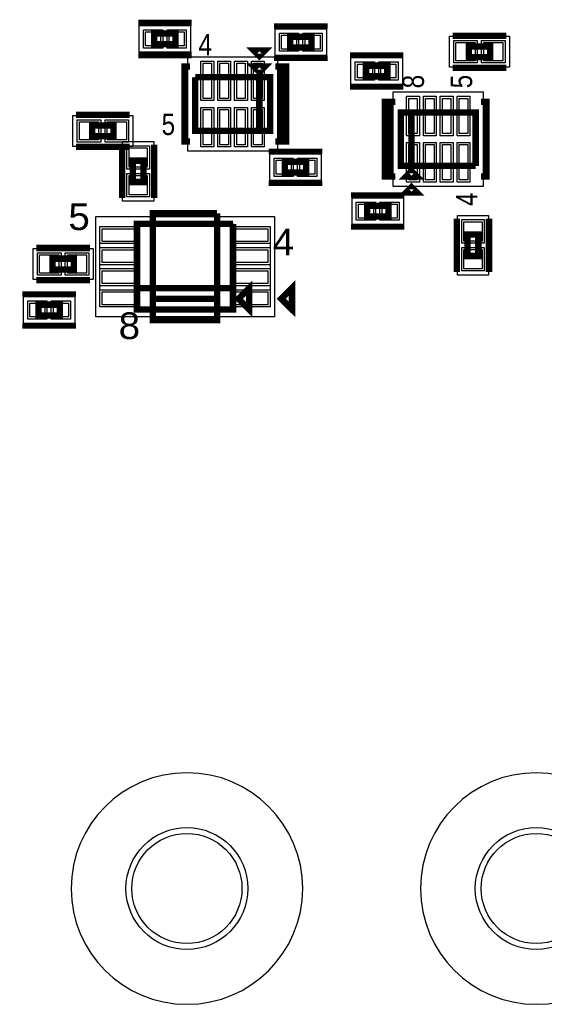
# Model space of a CAD drawing. Extents: x -10 to 137, y -26 to 192.
# Tile 41 of 78: x 87 to 99, y 38 to 61. Entities that reach past the tile are written whole.
import ezdxf

# ---------------------------------------------------------------- set-up
doc = ezdxf.new("R2010")
doc.units = 0
for name, color, linetype in [('PG_ASSEMBLY_TOP', 120, 'CONTINUOUS'), ('PG_DFA_BOUND_TOP', 95, 'CONTINUOUS'), ('PG_PLACE_BOUND_TOP', 23, 'CONTINUOUS'), ('PG_SILKSCREEN_TOP', 7, 'CONTINUOUS'), ('PG_SOLDERMASK_TOP', 110, 'CONTINUOUS'), ('PIN_PASTEMASK_TOP', 212, 'CONTINUOUS'), ('PIN_SOLDERMASK_TOP', 110, 'CONTINUOUS'), ('PIN_TOP', 140, 'CONTINUOUS'), ('RKO_ALL', 40, 'CONTINUOUS')]:
    doc.layers.add(name, color=color, linetype=linetype)

msp = doc.modelspace()

# ---------------------------------------------------------------- linework, layer by layer
at = {"layer": 'PG_ASSEMBLY_TOP', "const_width": 0.1524}
for points in [[(90.601292, 60.6552), (90.093292, 60.6552), (90.093292, 60.4012), (90.601292, 60.4012), (90.601292, 60.6552)], [(93.828108, 60.579), (93.320108, 60.579), (93.320108, 60.325), (93.828108, 60.325), (93.828108, 60.579)], [(98.071074, 60.350786), (97.563074, 60.350786), (97.563074, 60.096786), (98.071074, 60.096786), (98.071074, 60.350786)], [(92.71762, 59.872118), (92.46362, 59.872118), (92.59062, 59.745118), (92.71762, 59.872118)], [(95.122401, 59.6392), (95.630401, 59.6392), (95.630401, 59.8932), (95.122401, 59.8932), (95.122401, 59.6392)], [(92.59062, 58.348118), (92.59062, 59.618118), (91.06662, 59.618118)], [(91.06662, 59.618118), (91.06662, 58.348118), (92.84462, 58.348118), (92.84462, 59.618118), (92.59062, 59.618118), (92.59062, 58.348118)], [(97.726886, 57.512847), (97.726886, 58.782847), (95.948886, 58.782847), (95.948886, 57.512847), (96.202886, 57.512847), (96.202886, 58.782847)], [(96.202886, 58.782847), (96.202886, 57.512847), (97.726886, 57.512847)], [(89.128399, 58.4708), (88.620399, 58.4708), (88.620399, 58.2168), (89.128399, 58.2168), (89.128399, 58.4708)], [(89.585414, 57.637449), (89.585414, 57.129449), (89.839414, 57.129449), (89.839414, 57.637449), (89.585414, 57.637449)], [(93.701108, 57.6072), (93.193108, 57.6072), (93.193108, 57.3532), (93.701108, 57.3532), (93.701108, 57.6072)], [(96.075886, 57.258847), (96.329886, 57.258847), (96.202886, 57.385847), (96.075886, 57.258847)], [(95.147801, 56.3118), (95.655801, 56.3118), (95.655801, 56.5658), (95.147801, 56.5658), (95.147801, 56.3118)], [(89.682203, 54.610508), (91.968203, 54.610508), (91.968203, 56.134508)], [(91.968203, 56.134508), (89.682203, 56.134508), (89.682203, 54.102508), (91.968203, 54.102508), (91.968203, 54.610508), (89.682203, 54.610508)], [(97.536, 55.880201), (97.536, 55.372201), (97.79, 55.372201), (97.79, 55.880201), (97.536, 55.880201)], [(87.676474, 55.053992), (88.184474, 55.053992), (88.184474, 55.307992), (87.676474, 55.307992), (87.676474, 55.053992)], [(92.095203, 54.356508), (92.349203, 54.102508), (92.349203, 54.610508), (92.095203, 54.356508)], [(87.343356, 53.961792), (87.851356, 53.961792), (87.851356, 54.215792), (87.343356, 54.215792), (87.343356, 53.961792)]]:
    msp.add_lwpolyline(points, dxfattribs=at)
at = {"layer": 'PG_DFA_BOUND_TOP'}
for points in [[(89.737184, 60.2107), (89.737184, 60.8457), (90.9574, 60.8457), (90.9574, 60.2107)], [(94.184307, 60.7695), (94.184307, 60.1345), (92.963909, 60.1345), (92.963909, 60.7695)], [(98.528073, 60.592086), (98.528073, 59.855486), (97.106075, 59.855486), (97.106075, 60.592086)], [(90.88882, 60.104528), (93.02242, 60.104528), (93.02242, 57.861708), (90.88882, 57.861708)], [(94.766201, 59.4487), (94.766201, 60.0837), (95.9866, 60.0837), (95.9866, 59.4487)], [(97.904686, 57.026348), (95.771086, 57.026348), (95.771086, 59.269346), (97.904686, 59.269346)], [(89.585399, 58.7121), (89.585399, 57.9755), (88.1634, 57.9755), (88.1634, 58.7121)], [(89.344114, 58.094448), (90.080714, 58.094448), (90.080714, 56.67245), (89.344114, 56.67245)], [(94.057307, 57.7977), (94.057307, 57.1627), (92.836909, 57.1627), (92.836909, 57.7977)], [(94.791601, 56.1213), (94.791601, 56.7563), (96.012, 56.7563), (96.012, 56.1213)], [(92.9467, 56.312308), (92.9467, 53.924708), (88.703706, 53.924708), (88.703706, 56.312308)], [(97.2947, 56.3372), (98.0313, 56.3372), (98.0313, 54.915201), (97.2947, 54.915201)], [(87.219475, 54.812692), (87.219475, 55.549292), (88.641474, 55.549292), (88.641474, 54.812692)], [(86.987156, 53.771292), (86.987156, 54.406292), (88.207555, 54.406292), (88.207555, 53.771292)]]:
    msp.add_lwpolyline(points, close=True, dxfattribs=at)
at = {"layer": 'PG_PLACE_BOUND_TOP'}
for points in [[(90.093292, 60.4012), (90.093292, 60.6552), (90.601292, 60.6552), (90.601292, 60.4012)], [(93.828108, 60.579), (93.320108, 60.579), (93.320108, 60.325), (93.828108, 60.325)], [(98.071074, 60.350786), (98.071074, 60.096786), (97.563074, 60.096786), (97.563074, 60.350786)], [(95.122401, 59.6392), (95.630401, 59.6392), (95.630401, 59.8932), (95.122401, 59.8932)], [(91.06662, 59.618118), (92.84462, 59.618118), (92.84462, 58.348118), (91.06662, 58.348118)], [(97.726886, 58.782847), (95.948886, 58.782847), (95.948886, 57.512847), (97.726886, 57.512847)], [(89.128399, 58.4708), (89.128399, 58.2168), (88.620399, 58.2168), (88.620399, 58.4708)], [(89.585414, 57.637449), (89.839414, 57.637449), (89.839414, 57.129449), (89.585414, 57.129449)], [(93.701108, 57.6072), (93.193108, 57.6072), (93.193108, 57.3532), (93.701108, 57.3532)], [(95.147801, 56.3118), (95.655801, 56.3118), (95.655801, 56.5658), (95.147801, 56.5658)], [(91.968203, 56.134508), (91.968203, 54.102508), (89.682203, 54.102508), (89.682203, 56.134508)], [(97.536, 55.880201), (97.79, 55.880201), (97.79, 55.372201), (97.536, 55.372201)], [(87.676474, 55.053992), (87.676474, 55.307992), (88.184474, 55.307992), (88.184474, 55.053992)], [(87.343356, 53.961792), (87.851356, 53.961792), (87.851356, 54.215792), (87.343356, 54.215792)]]:
    msp.add_lwpolyline(points, close=True, dxfattribs=at)
at = {"layer": 'PG_SILKSCREEN_TOP'}
for points, const_width in [([(90.982292, 60.9092), (89.712292, 60.9092)], 0.1524), ([(94.209108, 60.833), (92.939108, 60.833)], 0.127), ([(98.452074, 60.604786), (97.182074, 60.604786)], 0.1524), ([(90.982292, 60.1472), (89.712292, 60.1472)], 0.1524), ([(92.71762, 60.253118), (92.46362, 60.253118), (92.59062, 60.126118), (92.71762, 60.253118)], 0.1524), ([(94.209108, 60.071), (92.939108, 60.071)], 0.127), ([(94.741401, 60.1472), (96.011401, 60.1472)], 0.127), ([(90.93962, 59.872118), (90.81262, 59.872118), (90.81262, 58.094118), (90.93962, 58.094118)], 0.1524), ([(92.97162, 59.872118), (93.09862, 59.872118), (93.09862, 58.094118)], 0.1524), ([(92.97162, 58.094118), (93.22562, 58.094118), (93.22562, 59.872118), (92.97162, 59.872118)], 0.1524), ([(98.452074, 59.842786), (97.182074, 59.842786)], 0.1524), ([(94.741401, 59.3852), (96.011401, 59.3852)], 0.127), ([(95.821886, 59.036847), (95.567886, 59.036847), (95.567886, 57.258847), (95.821886, 57.258847)], 0.1524), ([(95.821886, 57.258847), (95.694886, 57.258847), (95.694886, 59.036847)], 0.1524), ([(97.853886, 57.258847), (97.980886, 57.258847), (97.980886, 59.036847), (97.853886, 59.036847)], 0.1524), ([(89.509399, 58.7248), (88.239399, 58.7248)], 0.1524), ([(89.509399, 57.9628), (88.239399, 57.9628)], 0.1524), ([(89.331414, 58.018449), (89.331414, 56.748449)], 0.1524), ([(90.093414, 58.018449), (90.093414, 56.748449)], 0.1524), ([(94.082108, 57.8612), (92.812108, 57.8612)], 0.127), ([(94.082108, 57.0992), (92.812108, 57.0992)], 0.127), ([(96.075886, 56.877847), (96.329886, 56.877847), (96.202886, 57.004847), (96.075886, 56.877847)], 0.1524), ([(94.766801, 56.8198), (96.036801, 56.8198)], 0.127), ([(90.063203, 54.356508), (91.587203, 54.356508), (91.587203, 56.388508)], 0.1524), ([(91.587203, 56.388508), (90.063203, 56.388508), (90.063203, 53.848508), (91.587203, 53.848508), (91.587203, 54.356508), (90.063203, 54.356508)], 0.1524), ([(97.282, 56.261201), (97.282, 54.991201)], 0.1524), ([(98.044, 56.261201), (98.044, 54.991201)], 0.1524), ([(94.766801, 56.0578), (96.036801, 56.0578)], 0.127), ([(87.295474, 55.561992), (88.565474, 55.561992)], 0.1524), ([(87.295474, 54.799992), (88.565474, 54.799992)], 0.1524), ([(93.111203, 54.356508), (93.365203, 54.102508), (93.365203, 54.610508), (93.111203, 54.356508)], 0.1524), ([(86.962356, 54.469792), (88.232356, 54.469792)], 0.127), ([(86.962356, 53.707792), (88.232356, 53.707792)], 0.127)]:
    msp.add_lwpolyline(points, dxfattribs=dict(at, const_width=const_width))
at = {"layer": 'PG_SOLDERMASK_TOP'}
for points in [[(89.745106, 56.071706), (89.745106, 54.165309), (88.805306, 54.165309), (88.805306, 56.071706)], [(92.8451, 56.071706), (92.8451, 54.165309), (91.9053, 54.165309), (91.9053, 56.071706)]]:
    msp.add_lwpolyline(points, close=True, dxfattribs=at)
at = {"layer": 'PIN_PASTEMASK_TOP'}
for points in [[(90.245184, 60.6933), (90.245184, 60.3631), (89.889584, 60.3631), (89.889584, 60.6933)], [(90.805, 60.6933), (90.805, 60.3631), (90.4494, 60.3631), (90.4494, 60.6933)], [(93.471909, 60.6171), (93.471909, 60.2869), (93.116309, 60.2869), (93.116309, 60.6171)], [(94.031907, 60.6171), (94.031907, 60.2869), (93.676307, 60.2869), (93.676307, 60.6171)], [(97.715675, 60.439686), (97.715675, 60.007886), (97.258475, 60.007886), (97.258475, 60.439686)], [(98.375673, 60.439686), (98.375673, 60.007886), (97.918473, 60.007886), (97.918473, 60.439686)], [(91.254072, 59.952128), (91.457272, 59.952128), (91.457272, 59.113928), (91.254072, 59.113928)], [(91.654122, 59.952128), (91.857322, 59.952128), (91.857322, 59.113928), (91.654122, 59.113928)], [(92.053918, 59.952128), (92.257118, 59.952128), (92.257118, 59.113928), (92.053918, 59.113928)], [(92.453968, 59.952128), (92.657168, 59.952128), (92.657168, 59.113928), (92.453968, 59.113928)], [(94.918601, 59.6011), (94.918601, 59.9313), (95.274201, 59.9313), (95.274201, 59.6011)], [(95.4786, 59.6011), (95.4786, 59.9313), (95.8342, 59.9313), (95.8342, 59.6011)], [(96.339487, 58.278746), (96.136287, 58.278746), (96.136287, 59.116946), (96.339487, 59.116946)], [(96.739486, 58.278746), (96.536286, 58.278746), (96.536286, 59.116946), (96.739486, 59.116946)], [(97.139486, 58.278746), (96.936286, 58.278746), (96.936286, 59.116946), (97.139486, 59.116946)], [(97.539485, 58.278746), (97.336285, 58.278746), (97.336285, 59.116946), (97.539485, 59.116946)], [(91.254072, 58.852308), (91.457272, 58.852308), (91.457272, 58.014108), (91.254072, 58.014108)], [(91.654122, 58.852308), (91.857322, 58.852308), (91.857322, 58.014108), (91.654122, 58.014108)], [(92.053918, 58.852308), (92.257118, 58.852308), (92.257118, 58.014108), (92.053918, 58.014108)], [(92.453968, 58.852308), (92.657168, 58.852308), (92.657168, 58.014108), (92.453968, 58.014108)], [(88.773, 58.5597), (88.773, 58.1279), (88.3158, 58.1279), (88.3158, 58.5597)], [(89.432999, 58.5597), (89.432999, 58.1279), (88.975799, 58.1279), (88.975799, 58.5597)], [(96.339487, 57.178748), (96.136287, 57.178748), (96.136287, 58.016948), (96.339487, 58.016948)], [(96.739486, 57.178748), (96.536286, 57.178748), (96.536286, 58.016948), (96.739486, 58.016948)], [(97.139486, 57.178748), (96.936286, 57.178748), (96.936286, 58.016948), (97.139486, 58.016948)], [(97.539485, 57.178748), (97.336285, 57.178748), (97.336285, 58.016948), (97.539485, 58.016948)], [(89.496514, 57.942048), (89.928314, 57.942048), (89.928314, 57.484848), (89.496514, 57.484848)], [(93.344909, 57.6453), (93.344909, 57.3151), (92.989309, 57.3151), (92.989309, 57.6453)], [(93.904907, 57.6453), (93.904907, 57.3151), (93.549307, 57.3151), (93.549307, 57.6453)], [(89.496514, 57.28205), (89.928314, 57.28205), (89.928314, 56.82485), (89.496514, 56.82485)], [(94.944001, 56.2737), (94.944001, 56.6039), (95.299601, 56.6039), (95.299601, 56.2737)], [(95.504, 56.2737), (95.504, 56.6039), (95.8596, 56.6039), (95.8596, 56.2737)], [(97.4471, 56.1848), (97.8789, 56.1848), (97.8789, 55.7276), (97.4471, 55.7276)], [(89.694306, 56.020907), (89.694306, 55.716107), (88.856106, 55.716107), (88.856106, 56.020907)], [(92.7943, 56.020907), (92.7943, 55.716107), (91.9561, 55.716107), (91.9561, 56.020907)], [(89.694306, 55.520908), (89.694306, 55.216108), (88.856106, 55.216108), (88.856106, 55.520908)], [(92.7943, 55.520908), (92.7943, 55.216108), (91.9561, 55.216108), (91.9561, 55.520908)], [(97.4471, 55.524801), (97.8789, 55.524801), (97.8789, 55.067601), (97.4471, 55.067601)], [(87.371875, 54.965092), (87.371875, 55.396892), (87.829075, 55.396892), (87.829075, 54.965092)], [(88.031874, 54.965092), (88.031874, 55.396892), (88.489074, 55.396892), (88.489074, 54.965092)], [(89.694306, 55.020908), (89.694306, 54.716108), (88.856106, 54.716108), (88.856106, 55.020908)], [(92.7943, 55.020908), (92.7943, 54.716108), (91.9561, 54.716108), (91.9561, 55.020908)], [(89.694306, 54.520909), (89.694306, 54.216109), (88.856106, 54.216109), (88.856106, 54.520909)], [(92.7943, 54.520909), (92.7943, 54.216109), (91.9561, 54.216109), (91.9561, 54.520909)], [(87.139556, 53.923692), (87.139556, 54.253892), (87.495156, 54.253892), (87.495156, 53.923692)], [(87.699555, 53.923692), (87.699555, 54.253892), (88.055155, 54.253892), (88.055155, 53.923692)]]:
    msp.add_lwpolyline(points, close=True, dxfattribs=at)
at = {"layer": 'PIN_SOLDERMASK_TOP'}
for points in [[(90.295984, 60.7441), (90.295984, 60.3123), (89.838784, 60.3123), (89.838784, 60.7441)], [(90.8558, 60.7441), (90.8558, 60.3123), (90.3986, 60.3123), (90.3986, 60.7441)], [(93.522709, 60.6679), (93.522709, 60.2361), (93.065509, 60.2361), (93.065509, 60.6679)], [(94.082707, 60.6679), (94.082707, 60.2361), (93.625507, 60.2361), (93.625507, 60.6679)], [(97.766475, 60.490486), (97.766475, 59.957086), (97.207675, 59.957086), (97.207675, 60.490486)], [(98.426473, 60.490486), (98.426473, 59.957086), (97.867673, 59.957086), (97.867673, 60.490486)], [(91.203272, 60.002928), (91.508072, 60.002928), (91.508072, 59.063128), (91.203272, 59.063128)], [(91.603322, 60.002928), (91.908122, 60.002928), (91.908122, 59.063128), (91.603322, 59.063128)], [(92.003118, 60.002928), (92.307918, 60.002928), (92.307918, 59.063128), (92.003118, 59.063128)], [(92.403168, 60.002928), (92.707968, 60.002928), (92.707968, 59.063128), (92.403168, 59.063128)], [(94.867801, 59.5503), (94.867801, 59.9821), (95.325001, 59.9821), (95.325001, 59.5503)], [(95.4278, 59.5503), (95.4278, 59.9821), (95.885, 59.9821), (95.885, 59.5503)], [(96.390287, 58.227946), (96.085487, 58.227946), (96.085487, 59.167746), (96.390287, 59.167746)], [(96.790286, 58.227946), (96.485486, 58.227946), (96.485486, 59.167746), (96.790286, 59.167746)], [(97.190286, 58.227946), (96.885486, 58.227946), (96.885486, 59.167746), (97.190286, 59.167746)], [(97.590285, 58.227946), (97.285485, 58.227946), (97.285485, 59.167746), (97.590285, 59.167746)], [(91.203272, 58.903108), (91.508072, 58.903108), (91.508072, 57.963308), (91.203272, 57.963308)], [(91.603322, 58.903108), (91.908122, 58.903108), (91.908122, 57.963308), (91.603322, 57.963308)], [(92.003118, 58.903108), (92.307918, 58.903108), (92.307918, 57.963308), (92.003118, 57.963308)], [(92.403168, 58.903108), (92.707968, 58.903108), (92.707968, 57.963308), (92.403168, 57.963308)], [(88.8238, 58.6105), (88.8238, 58.0771), (88.265, 58.0771), (88.265, 58.6105)], [(89.483799, 58.6105), (89.483799, 58.0771), (88.924999, 58.0771), (88.924999, 58.6105)], [(96.390287, 57.127948), (96.085487, 57.127948), (96.085487, 58.067748), (96.390287, 58.067748)], [(96.790286, 57.127948), (96.485486, 57.127948), (96.485486, 58.067748), (96.790286, 58.067748)], [(97.190286, 57.127948), (96.885486, 57.127948), (96.885486, 58.067748), (97.190286, 58.067748)], [(97.590285, 57.127948), (97.285485, 57.127948), (97.285485, 58.067748), (97.590285, 58.067748)], [(89.445714, 57.992848), (89.979114, 57.992848), (89.979114, 57.434048), (89.445714, 57.434048)], [(93.395709, 57.6961), (93.395709, 57.2643), (92.938509, 57.2643), (92.938509, 57.6961)], [(93.955707, 57.6961), (93.955707, 57.2643), (93.498507, 57.2643), (93.498507, 57.6961)], [(89.445714, 57.33285), (89.979114, 57.33285), (89.979114, 56.77405), (89.445714, 56.77405)], [(94.893201, 56.2229), (94.893201, 56.6547), (95.350401, 56.6547), (95.350401, 56.2229)], [(95.4532, 56.2229), (95.4532, 56.6547), (95.9104, 56.6547), (95.9104, 56.2229)], [(97.3963, 56.2356), (97.9297, 56.2356), (97.9297, 55.6768), (97.3963, 55.6768)], [(89.745106, 56.071706), (89.745106, 55.665307), (88.805306, 55.665307), (88.805306, 56.071706)], [(92.8451, 56.071706), (92.8451, 55.665307), (91.9053, 55.665307), (91.9053, 56.071706)], [(87.321075, 54.914292), (87.321075, 55.447692), (87.879875, 55.447692), (87.879875, 54.914292)], [(87.981074, 54.914292), (87.981074, 55.447692), (88.539874, 55.447692), (88.539874, 54.914292)], [(89.745106, 55.571708), (89.745106, 55.165308), (88.805306, 55.165308), (88.805306, 55.571708)], [(92.8451, 55.571708), (92.8451, 55.165308), (91.9053, 55.165308), (91.9053, 55.571708)], [(97.3963, 55.575601), (97.9297, 55.575601), (97.9297, 55.016801), (97.3963, 55.016801)], [(89.745106, 55.071708), (89.745106, 54.665308), (88.805306, 54.665308), (88.805306, 55.071708)], [(92.8451, 55.071708), (92.8451, 54.665308), (91.9053, 54.665308), (91.9053, 55.071708)], [(89.745106, 54.571709), (89.745106, 54.165309), (88.805306, 54.165309), (88.805306, 54.571709)], [(92.8451, 54.571709), (92.8451, 54.165309), (91.9053, 54.165309), (91.9053, 54.571709)], [(87.088756, 53.872892), (87.088756, 54.304692), (87.545956, 54.304692), (87.545956, 53.872892)], [(87.648755, 53.872892), (87.648755, 54.304692), (88.105955, 54.304692), (88.105955, 53.872892)]]:
    msp.add_lwpolyline(points, close=True, dxfattribs=at)
for centre in [(90.86977, 40.347138), (99.16668, 40.347138)]:
    msp.add_circle(centre, 1.4478, dxfattribs=at)
at = {"layer": 'PIN_TOP'}
for points in [[(90.245184, 60.6933), (90.245184, 60.3631), (89.889584, 60.3631), (89.889584, 60.6933)], [(90.805, 60.6933), (90.805, 60.3631), (90.4494, 60.3631), (90.4494, 60.6933)], [(93.471909, 60.6171), (93.471909, 60.2869), (93.116309, 60.2869), (93.116309, 60.6171)], [(94.031907, 60.6171), (94.031907, 60.2869), (93.676307, 60.2869), (93.676307, 60.6171)], [(97.715675, 60.439686), (97.715675, 60.007886), (97.258475, 60.007886), (97.258475, 60.439686)], [(98.375673, 60.439686), (98.375673, 60.007886), (97.918473, 60.007886), (97.918473, 60.439686)], [(91.254072, 59.952128), (91.457272, 59.952128), (91.457272, 59.113928), (91.254072, 59.113928)], [(91.654122, 59.952128), (91.857322, 59.952128), (91.857322, 59.113928), (91.654122, 59.113928)], [(92.053918, 59.952128), (92.257118, 59.952128), (92.257118, 59.113928), (92.053918, 59.113928)], [(92.453968, 59.952128), (92.657168, 59.952128), (92.657168, 59.113928), (92.453968, 59.113928)], [(94.918601, 59.6011), (94.918601, 59.9313), (95.274201, 59.9313), (95.274201, 59.6011)], [(95.4786, 59.6011), (95.4786, 59.9313), (95.8342, 59.9313), (95.8342, 59.6011)], [(96.339487, 58.278746), (96.136287, 58.278746), (96.136287, 59.116946), (96.339487, 59.116946)], [(96.739486, 58.278746), (96.536286, 58.278746), (96.536286, 59.116946), (96.739486, 59.116946)], [(97.139486, 58.278746), (96.936286, 58.278746), (96.936286, 59.116946), (97.139486, 59.116946)], [(97.539485, 58.278746), (97.336285, 58.278746), (97.336285, 59.116946), (97.539485, 59.116946)], [(91.254072, 58.852308), (91.457272, 58.852308), (91.457272, 58.014108), (91.254072, 58.014108)], [(91.654122, 58.852308), (91.857322, 58.852308), (91.857322, 58.014108), (91.654122, 58.014108)], [(92.053918, 58.852308), (92.257118, 58.852308), (92.257118, 58.014108), (92.053918, 58.014108)], [(92.453968, 58.852308), (92.657168, 58.852308), (92.657168, 58.014108), (92.453968, 58.014108)], [(88.773, 58.5597), (88.773, 58.1279), (88.3158, 58.1279), (88.3158, 58.5597)], [(89.432999, 58.5597), (89.432999, 58.1279), (88.975799, 58.1279), (88.975799, 58.5597)], [(96.339487, 57.178748), (96.136287, 57.178748), (96.136287, 58.016948), (96.339487, 58.016948)], [(96.739486, 57.178748), (96.536286, 57.178748), (96.536286, 58.016948), (96.739486, 58.016948)], [(97.139486, 57.178748), (96.936286, 57.178748), (96.936286, 58.016948), (97.139486, 58.016948)], [(97.539485, 57.178748), (97.336285, 57.178748), (97.336285, 58.016948), (97.539485, 58.016948)], [(89.496514, 57.942048), (89.928314, 57.942048), (89.928314, 57.484848), (89.496514, 57.484848)], [(93.344909, 57.6453), (93.344909, 57.3151), (92.989309, 57.3151), (92.989309, 57.6453)], [(93.904907, 57.6453), (93.904907, 57.3151), (93.549307, 57.3151), (93.549307, 57.6453)], [(89.496514, 57.28205), (89.928314, 57.28205), (89.928314, 56.82485), (89.496514, 56.82485)], [(94.944001, 56.2737), (94.944001, 56.6039), (95.299601, 56.6039), (95.299601, 56.2737)], [(95.504, 56.2737), (95.504, 56.6039), (95.8596, 56.6039), (95.8596, 56.2737)], [(97.4471, 56.1848), (97.8789, 56.1848), (97.8789, 55.7276), (97.4471, 55.7276)], [(89.694306, 56.020907), (89.694306, 55.716107), (88.856106, 55.716107), (88.856106, 56.020907)], [(92.7943, 56.020907), (92.7943, 55.716107), (91.9561, 55.716107), (91.9561, 56.020907)], [(89.694306, 55.520908), (89.694306, 55.216108), (88.856106, 55.216108), (88.856106, 55.520908)], [(92.7943, 55.520908), (92.7943, 55.216108), (91.9561, 55.216108), (91.9561, 55.520908)], [(97.4471, 55.524801), (97.8789, 55.524801), (97.8789, 55.067601), (97.4471, 55.067601)], [(87.371875, 54.965092), (87.371875, 55.396892), (87.829075, 55.396892), (87.829075, 54.965092)], [(88.031874, 54.965092), (88.031874, 55.396892), (88.489074, 55.396892), (88.489074, 54.965092)], [(89.694306, 55.020908), (89.694306, 54.716108), (88.856106, 54.716108), (88.856106, 55.020908)], [(92.7943, 55.020908), (92.7943, 54.716108), (91.9561, 54.716108), (91.9561, 55.020908)], [(89.694306, 54.520909), (89.694306, 54.216109), (88.856106, 54.216109), (88.856106, 54.520909)], [(92.7943, 54.520909), (92.7943, 54.216109), (91.9561, 54.216109), (91.9561, 54.520909)], [(87.139556, 53.923692), (87.139556, 54.253892), (87.495156, 54.253892), (87.495156, 53.923692)], [(87.699555, 53.923692), (87.699555, 54.253892), (88.055155, 54.253892), (88.055155, 53.923692)]]:
    msp.add_lwpolyline(points, close=True, dxfattribs=at)
for centre in [(90.86977, 40.347138), (99.16668, 40.347138)]:
    msp.add_circle(centre, 1.3081, dxfattribs=at)
at = {"layer": 'RKO_ALL'}
for points in [[(93.619828, 40.347138, 1), (88.119712, 40.347138, 1)], [(101.916738, 40.347138, 1), (96.416622, 40.347138, 1)]]:
    msp.add_lwpolyline(points, format="xyb", close=True, dxfattribs=at)

# ---------------------------------------------------------------- texts
at = {"layer": 'PG_SILKSCREEN_TOP'}
for s, height, width, p in [('4', 0.508, 0.85, (91.143582, 60.137802)), ('5', 0.508, 0.85, (90.268806, 58.245756)), ('5', 0.635, 1.08, (88.054297, 55.989558)), ('4', 0.635, 1.08, (92.905697, 55.384192)), ('8', 0.635, 1.08, (89.248097, 53.398758))]:
    msp.add_text(s, height=height, dxfattribs=dict(at, width=width)).set_placement(p)
at = {"layer": 'PG_SILKSCREEN_TOP', "width": 0.85}
for s, p in [('8', (96.49922, 59.354347)), ('5', (97.64222, 59.354347)), ('4', (97.76922, 56.560347))]:
    msp.add_text(s, height=0.508, rotation=90, dxfattribs=at).set_placement(p)

doc.saveas('drawing.dxf')
